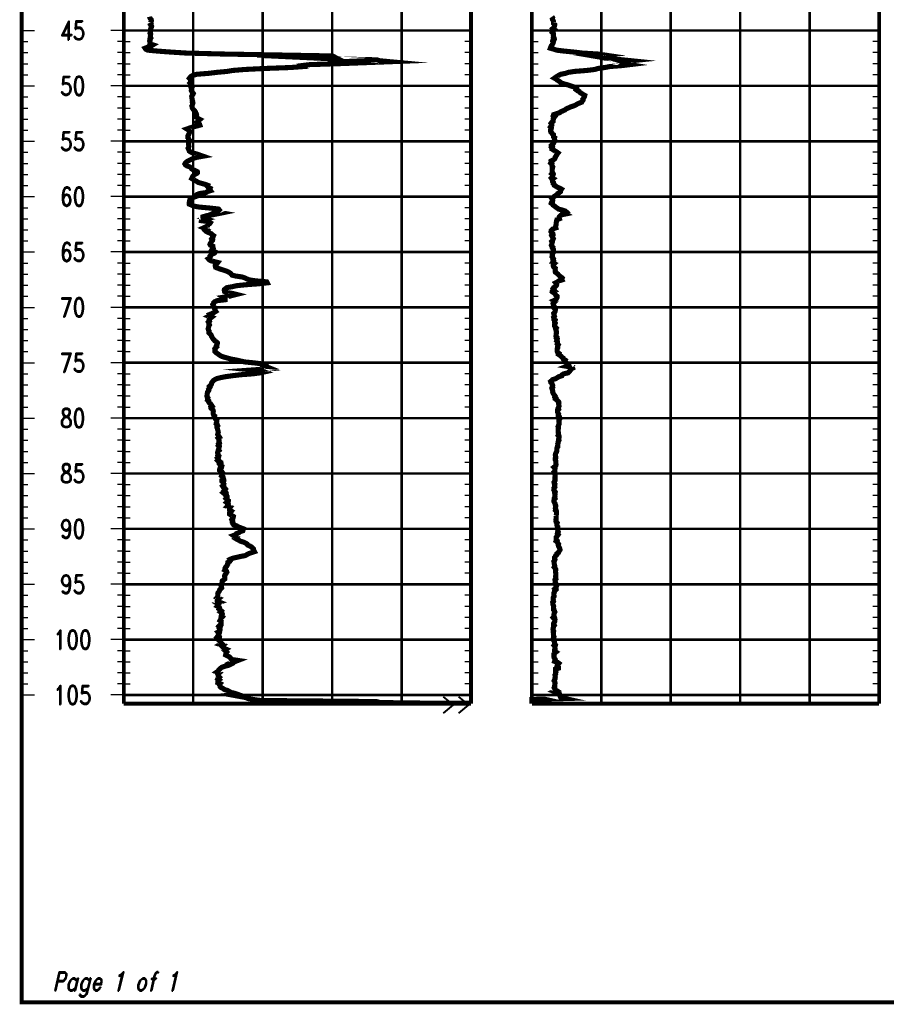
# Model space of a CAD drawing. Extents: x 83 to 619, y 53 to 229.
# Tile 8 of 14: x 384 to 463, y 53 to 142. Entities that reach past the tile are written whole.
import ezdxf
from ezdxf.enums import TextEntityAlignment as Align

# ---------------------------------------------------------------- set-up
doc = ezdxf.new("R2010")
doc.units = 0
doc.header["$MEASUREMENT"] = 0
doc.linetypes.add('DOT', pattern=[0.04, 0, -0.04])
doc.linetypes.add('SOLID', pattern=[0])
doc.layers.add('1', color=7, linetype='SOLID')
doc.styles.add('ROMAND', font='romand', dxfattribs={"height": 1})

msp = doc.modelspace()

# ---------------------------------------------------------------- linework, layer by layer
at = {"layer": '1', "color": 7, "linetype": 'SOLID', "const_width": 0.347}
for points in [[(384.478, 52.748), (618.959, 52.748), (618.959, 228.898), (384.478, 228.898), (384.478, 52.748)], [(384.478, 52.748), (618.959, 52.748), (618.959, 228.898), (384.478, 228.898), (384.478, 52.748)], [(384.478, 52.748), (618.959, 52.748), (618.959, 228.898), (384.478, 228.898), (384.478, 52.748)], [(384.478, 52.748), (618.959, 52.748), (618.959, 228.898), (384.478, 228.898), (384.478, 52.748)], [(384.478, 52.748), (618.959, 52.748), (618.959, 228.898), (384.478, 228.898), (384.478, 52.748)], [(384.478, 52.748), (618.959, 52.748), (618.959, 228.898), (384.478, 228.898), (384.478, 52.748)], [(384.478, 52.748), (618.959, 52.748), (618.959, 228.898), (384.478, 228.898), (384.478, 52.748)], [(384.478, 52.748), (618.959, 52.748), (618.959, 228.898), (384.478, 228.898), (384.478, 52.748)], [(384.478, 52.748), (618.959, 52.748), (618.959, 228.898), (384.478, 228.898), (384.478, 52.748)], [(384.478, 52.748), (618.959, 52.748), (618.959, 228.898), (384.478, 228.898), (384.478, 52.748)], [(384.478, 52.748), (618.959, 52.748), (618.959, 228.898), (384.478, 228.898), (384.478, 52.748)], [(384.478, 52.748), (618.959, 52.748), (618.959, 228.898), (384.478, 228.898), (384.478, 52.748)], [(384.478, 52.748), (618.959, 52.748), (618.959, 228.898), (384.478, 228.898), (384.478, 52.748)], [(384.478, 52.748), (618.959, 52.748), (618.959, 228.898), (384.478, 228.898), (384.478, 52.748)], [(384.478, 52.748), (618.959, 52.748), (618.959, 228.898), (384.478, 228.898), (384.478, 52.748)], [(384.478, 52.748), (618.959, 52.748), (618.959, 228.898), (384.478, 228.898), (384.478, 52.748)], [(384.478, 52.748), (618.959, 52.748), (618.959, 228.898), (384.478, 228.898), (384.478, 52.748)], [(384.478, 52.748), (618.959, 52.748), (618.959, 228.898), (384.478, 228.898), (384.478, 52.748)], [(384.478, 52.748), (618.959, 52.748), (618.959, 228.898), (384.478, 228.898), (384.478, 52.748)], [(384.478, 52.748), (618.959, 52.748), (618.959, 228.898), (384.478, 228.898), (384.478, 52.748)], [(384.478, 52.748), (618.959, 52.748), (618.959, 228.898), (384.478, 228.898), (384.478, 52.748)], [(384.478, 52.748), (618.959, 52.748), (618.959, 228.898), (384.478, 228.898), (384.478, 52.748)], [(384.478, 52.748), (618.959, 52.748), (618.959, 228.898), (384.478, 228.898), (384.478, 52.748)], [(384.478, 52.748), (618.959, 52.748), (618.959, 228.898), (384.478, 228.898), (384.478, 52.748)], [(384.478, 52.748), (618.959, 52.748), (618.959, 228.898), (384.478, 228.898), (384.478, 52.748)], [(384.478, 52.748), (618.959, 52.748), (618.959, 228.898), (384.478, 228.898), (384.478, 52.748)], [(384.478, 185.582), (384.478, 79.789)], [(393.718, 185.582), (393.718, 79.789)], [(393.718, 185.582), (393.718, 79.789)], [(425.136, 185.582), (425.136, 79.789)], [(430.635, 185.582), (430.635, 79.789)], [(462.053, 185.582), (462.053, 79.789)], [(393.718, 79.789), (425.136, 79.789)], [(430.635, 79.789), (462.053, 79.789)]]:
    msp.add_lwpolyline(points, dxfattribs=at)
at = {"layer": '1', "color": 8, "linetype": 'DOT', "const_width": 0.231}
for points in [[(400.002, 185.582), (400.002, 79.789)], [(406.286, 185.582), (406.286, 79.789)], [(412.569, 185.582), (412.569, 79.789)], [(418.853, 185.582), (418.853, 79.789)], [(436.918, 185.582), (436.918, 79.789)], [(443.202, 185.582), (443.202, 79.789)], [(449.486, 185.582), (449.486, 79.789)], [(455.769, 185.582), (455.769, 79.789)], [(393.718, 140.711), (425.136, 140.711)], [(425.136, 140.711), (393.718, 140.711)], [(430.635, 140.711), (462.053, 140.711)], [(462.053, 140.711), (430.635, 140.711)], [(393.718, 135.7), (425.136, 135.7)], [(425.136, 135.7), (393.718, 135.7)], [(430.635, 135.7), (462.053, 135.7)], [(462.053, 135.7), (430.635, 135.7)], [(393.718, 130.688), (425.136, 130.688)], [(425.136, 130.688), (393.718, 130.688)], [(430.635, 130.688), (462.053, 130.688)], [(462.053, 130.688), (430.635, 130.688)], [(393.718, 125.676), (425.136, 125.676)], [(425.136, 125.676), (393.718, 125.676)], [(430.635, 125.676), (462.053, 125.676)], [(462.053, 125.676), (430.635, 125.676)], [(393.718, 120.664), (425.136, 120.664)], [(425.136, 120.664), (393.718, 120.664)], [(430.635, 120.664), (462.053, 120.664)], [(462.053, 120.664), (430.635, 120.664)], [(393.718, 115.653), (425.136, 115.653)], [(425.136, 115.653), (393.718, 115.653)], [(430.635, 115.653), (462.053, 115.653)], [(462.053, 115.653), (430.635, 115.653)], [(393.718, 110.641), (425.136, 110.641)], [(425.136, 110.641), (393.718, 110.641)], [(430.635, 110.641), (462.053, 110.641)], [(462.053, 110.641), (430.635, 110.641)], [(393.718, 105.629), (425.136, 105.629)], [(425.136, 105.629), (393.718, 105.629)], [(430.635, 105.629), (462.053, 105.629)], [(462.053, 105.629), (430.635, 105.629)], [(393.718, 100.618), (425.136, 100.618)], [(425.136, 100.618), (393.718, 100.618)], [(430.635, 100.618), (462.053, 100.618)], [(462.053, 100.618), (430.635, 100.618)], [(393.718, 95.606), (425.136, 95.606)], [(425.136, 95.606), (393.718, 95.606)], [(430.635, 95.606), (462.053, 95.606)], [(462.053, 95.606), (430.635, 95.606)], [(393.718, 90.594), (425.136, 90.594)], [(425.136, 90.594), (393.718, 90.594)], [(430.635, 90.594), (462.053, 90.594)], [(462.053, 90.594), (430.635, 90.594)], [(393.718, 85.582), (425.136, 85.582)], [(425.136, 85.582), (393.718, 85.582)], [(430.635, 85.582), (462.053, 85.582)], [(462.053, 85.582), (430.635, 85.582)], [(393.718, 80.571), (425.136, 80.571)], [(425.136, 80.571), (393.718, 80.571)], [(430.635, 80.571), (462.053, 80.571)], [(462.053, 80.571), (430.635, 80.571)]]:
    msp.add_lwpolyline(points, dxfattribs=at)
at = {"layer": '1', "color": 36, "linetype": 'SOLID', "const_width": 0.462}
for points in [[(396.054, 141.961), (396.073, 141.873), (396.122, 141.785), (396.203, 141.696), (396.224, 141.608), (396.179, 141.52), (396.154, 141.432)], [(396.154, 141.432), (396.185, 141.344), (396.128, 141.257), (396.191, 141.17), (396.239, 141.082), (396.216, 140.994), (396.166, 140.907), (396.138, 140.819), (396.156, 140.731), (396.135, 140.642), (396.132, 140.555), (396.099, 140.468), (396.151, 140.381), (396.126, 140.293), (396.138, 140.204), (396.117, 140.118), (396.164, 140.03), (396.092, 139.941), (396.109, 139.853), (396.061, 139.765), (396.083, 139.679), (396.122, 139.592), (396.095, 139.503), (396.36, 139.414), (396.214, 139.327), (395.647, 139.109), (395.703, 139.021), (395.873, 138.932), (396.789, 138.845), (397.966, 138.758), (399.35, 138.67), (402.697, 138.581), (407.807, 138.493), (412.599, 138.406), (412.769, 138.318), (410.797, 138.231), (412.681, 138.142), (416.632, 138.056), (416.883, 137.971), (417.803, 137.885), (415.543, 137.798), (413.211, 137.709), (410.545, 137.622), (409.841, 137.534), (409.934, 137.445), (408.807, 137.36), (406.464, 137.273), (404.689, 137.185), (403.585, 137.095), (403.076, 137.009), (402.137, 136.922), (401.414, 136.834), (400.3, 136.746), (400.009, 136.658), (399.817, 136.571), (399.728, 136.485), (399.663, 136.397), (399.777, 136.309), (399.745, 136.221), (399.782, 136.05), (399.711, 135.963), (399.801, 135.875), (399.869, 135.788), (399.88, 135.699), (399.901, 135.611), (399.809, 135.527), (399.834, 135.447), (399.843, 135.359), (399.825, 135.27), (399.87, 135.184), (399.947, 135.096), (400.011, 135.009), (399.974, 134.923), (399.907, 134.836), (399.865, 134.749), (399.869, 134.663), (399.887, 134.576), (399.914, 134.489), (399.909, 134.401), (399.95, 134.315), (399.923, 134.228), (399.972, 134.141), (399.941, 134.054), (399.919, 133.968), (399.877, 133.881), (399.91, 133.793), (399.916, 133.706), (399.97, 133.62), (400.028, 133.534), (400.134, 133.446), (400.188, 133.359), (400.168, 133.272), (400.275, 133.186), (400.297, 133.099), (400.223, 133.011), (400.23, 132.923), (400.439, 132.745), (400.61, 132.66), (400.513, 132.576), (400.422, 132.49), (400.32, 132.402), (400.443, 132.313), (400.578, 132.229), (400.605, 132.144), (400.291, 132.058), (399.953, 131.97), (399.672, 131.882), (399.427, 131.796), (399.565, 131.708), (399.671, 131.621), (399.698, 131.535), (399.656, 131.448), (399.62, 131.362), (399.577, 131.275), (399.526, 131.188), (399.536, 131.102), (399.518, 131.015), (399.579, 130.929), (399.588, 130.841), (399.679, 130.755), (399.656, 130.669), (399.57, 130.583), (399.6, 130.495), (399.579, 130.407), (399.592, 130.322), (399.616, 130.236), (399.578, 130.149), (399.539, 130.061), (399.576, 129.975), (399.61, 129.889), (399.645, 129.804), (399.754, 129.718), (399.949, 129.629), (400.291, 129.543), (400.889, 129.334), (400.392, 129.245), (400.066, 129.157), (399.88, 129.07), (399.698, 128.983), (399.523, 128.896), (399.375, 128.808), (399.289, 128.718), (399.248, 128.632), (399.3, 128.545), (399.431, 128.457), (399.687, 128.369), (399.795, 128.282), (399.85, 128.194), (400.006, 128.106), (400.215, 128.019), (400.373, 127.931), (400.383, 127.843), (400.294, 127.754), (400.106, 127.666), (400.024, 127.579), (399.947, 127.491), (399.921, 127.404), (399.871, 127.315), (400.007, 127.226), (400.162, 127.139), (400.319, 127.052), (400.447, 126.964), (400.75, 126.875), (401.094, 126.787), (401.31, 126.701), (401.275, 126.613), (401.348, 126.525), (401.519, 126.436), (401.473, 126.348), (401.568, 126.216), (401.276, 126.129), (401.165, 126.042), (400.57, 125.953), (400.353, 125.868), (400.225, 125.781), (400.255, 125.693), (400.012, 125.606), (399.808, 125.518), (399.707, 125.429), (399.686, 125.342), (399.667, 125.253), (399.757, 125.167), (399.637, 125.078), (399.646, 124.99), (399.874, 124.903), (400.058, 124.815), (400.563, 124.727), (401.523, 124.64), (402.293, 124.551), (402.363, 124.463), (402.273, 124.374), (402.082, 124.288), (402.587, 124.2), (402.163, 124.113), (401.695, 124.024), (401.153, 123.936), (400.88, 123.848), (400.888, 123.761), (401.156, 123.673), (400.748, 123.584), (400.741, 123.496), (401.436, 123.41), (401.559, 123.323), (401.499, 123.235), (401.359, 123.146), (401.308, 123.059), (401.134, 122.931), (400.936, 122.843), (401.124, 122.756), (401.244, 122.669), (401.123, 122.581), (401.224, 122.494), (401.431, 122.407), (401.631, 122.318), (401.719, 122.231), (401.841, 122.143), (401.801, 122.055), (401.739, 121.968), (401.68, 121.881), (401.764, 121.794), (401.751, 121.707), (401.662, 121.619), (401.609, 121.533), (401.552, 121.445), (401.514, 121.358), (401.568, 121.271), (401.781, 121.183), (401.792, 121.097), (401.812, 121.01), (401.728, 120.922), (401.673, 120.835), (401.82, 120.747), (401.999, 120.661), (401.932, 120.574), (401.749, 120.486), (401.607, 120.398), (401.527, 120.31), (401.552, 120.225), (401.522, 120.138), (401.372, 120.051), (401.45, 119.962), (401.577, 119.876), (402.223, 119.712), (402.156, 119.624), (402.007, 119.537), (401.989, 119.45), (402.004, 119.362), (402.027, 119.277), (402.238, 119.19), (402.487, 119.103), (402.777, 119.014), (403.025, 118.927), (403.22, 118.839), (403.354, 118.751), (403.434, 118.664), (403.507, 118.575), (403.846, 118.488), (404.428, 118.402), (404.691, 118.313), (404.854, 118.226), (405.078, 118.138), (405.674, 118.05), (406.647, 117.961), (406.693, 117.873), (405.922, 117.786), (404.753, 117.699), (403.912, 117.612), (403.533, 117.523), (403.032, 117.435), (402.929, 117.348), (402.82, 117.261), (402.815, 117.173), (402.834, 117.085), (403.003, 116.998), (403.565, 116.912), (403.914, 116.825), (403.554, 116.736), (403.256, 116.648), (402.694, 116.561), (402.884, 116.429), (402.882, 116.342), (402.168, 116.256), (401.955, 116.167), (401.853, 116.079), (401.841, 115.992), (401.772, 115.903), (401.808, 115.818), (401.816, 115.728), (401.931, 115.639), (401.981, 115.552), (401.95, 115.463), (401.982, 115.375), (402.042, 115.288), (401.901, 115.2), (401.75, 115.112), (401.535, 115.026), (401.615, 114.937), (401.429, 114.848), (401.666, 114.76), (401.551, 114.672), (401.445, 114.584), (401.429, 114.497), (401.467, 114.409), (401.381, 114.321), (401.438, 114.232), (401.42, 114.146), (401.465, 114.057), (401.419, 113.97), (401.398, 113.881), (401.376, 113.793), (401.348, 113.707), (401.377, 113.62), (401.426, 113.532), (401.427, 113.444), (401.424, 113.357), (401.637, 113.131), (401.648, 113.044), (401.704, 112.957), (401.755, 112.869), (401.815, 112.783), (401.913, 112.697), (401.96, 112.612), (402.1, 112.525), (402.187, 112.436), (402.178, 112.35), (402.154, 112.263), (402.096, 112.177), (402.126, 112.09), (402.024, 112.002), (401.962, 111.915), (401.99, 111.828), (401.963, 111.74), (401.966, 111.654), (402.057, 111.566), (402.176, 111.48), (402.304, 111.392), (402.423, 111.305), (402.566, 111.22), (402.828, 111.138), (403.146, 111.053), (403.448, 110.968), (403.918, 110.884), (404.28, 110.799), (404.637, 110.716), (405.48, 110.632), (406.18, 110.546), (406.464, 110.463), (406.394, 110.4), (406.578, 110.317), (406.745, 110.232), (406.957, 110.147), (406.394, 110.063), (405.329, 109.986), (406.204, 109.896), (406.437, 109.811), (406.037, 109.724), (405.413, 109.638), (404.26, 109.552), (403.538, 109.464), (402.911, 109.377), (402.46, 109.289), (402.118, 109.201), (401.958, 109.114), (401.826, 109.026), (401.762, 108.938), (401.68, 108.85), (401.652, 108.762), (401.641, 108.675), (401.569, 108.587), (401.468, 108.5), (401.516, 108.412), (401.458, 108.324), (401.388, 108.236), (401.412, 108.149), (401.358, 108.063), (401.293, 107.976), (401.279, 107.889), (401.255, 107.799), (401.253, 107.711), (401.247, 107.624), (401.255, 107.536), (401.331, 107.448), (401.315, 107.359), (401.29, 107.272), (401.405, 107.185), (401.402, 107.097), (401.449, 107.009), (401.574, 106.921), (401.719, 106.704), (401.592, 106.616), (401.607, 106.53), (401.713, 106.44), (401.795, 106.351), (401.82, 106.264), (401.807, 106.176), (401.814, 106.088), (401.815, 105.999), (401.844, 105.912), (401.942, 105.823), (401.925, 105.735), (401.973, 105.647), (402.016, 105.559), (402.147, 105.472), (402.137, 105.384), (402.13, 105.296), (402.097, 105.208), (402.078, 105.12), (402.179, 105.031), (402.215, 104.943), (402.144, 104.855), (402.147, 104.769), (402.196, 104.68), (402.21, 104.592), (402.233, 104.503), (402.259, 104.416), (402.268, 104.328), (402.233, 104.24), (402.212, 104.151), (402.268, 104.063), (402.333, 103.977), (402.386, 103.889), (402.264, 103.801), (402.328, 103.713), (402.338, 103.626), (402.337, 103.469), (402.372, 103.385), (402.296, 103.302), (402.34, 103.218), (402.274, 103.133), (402.36, 103.048), (402.341, 102.966), (402.311, 102.881), (402.288, 102.797), (402.336, 102.712), (402.239, 102.626), (402.215, 102.543), (402.214, 102.458), (402.249, 102.374), (402.228, 102.29), (402.321, 102.206), (402.292, 102.122), (402.208, 102.039), (402.289, 101.954), (402.309, 101.867), (402.21, 101.781), (402.289, 101.696), (402.511, 101.61), (402.518, 101.526), (402.402, 101.441), (402.463, 101.356), (402.587, 101.271), (402.563, 101.183), (402.423, 101.095), (402.397, 101.009), (402.39, 100.924), (402.553, 100.836), (402.613, 100.748), (402.548, 100.663), (402.625, 100.577), (402.613, 100.491), (402.568, 100.404), (402.695, 100.316), (402.755, 100.09), (402.602, 100.003), (402.606, 99.916), (402.738, 99.827), (402.716, 99.738), (402.777, 99.651), (402.76, 99.564), (402.659, 99.477), (402.717, 99.387), (402.848, 99.298), (402.919, 99.211), (402.844, 99.123), (402.778, 99.035), (402.875, 98.947), (402.733, 98.859), (402.836, 98.772), (402.989, 98.683), (402.978, 98.595), (403.077, 98.508), (403.08, 98.42), (402.984, 98.332), (403.08, 98.243), (403.18, 98.156), (403.172, 98.068), (403.045, 97.981), (403.162, 97.893), (403.136, 97.806), (403.189, 97.72), (403.101, 97.634), (403.351, 97.548), (403.291, 97.46), (403.282, 97.375), (403.293, 97.291), (403.446, 97.206), (403.367, 97.119), (403.286, 97.03), (403.289, 96.945), (403.492, 96.813)], [(403.492, 96.813), (403.637, 96.726), (403.623, 96.64), (403.531, 96.552), (403.489, 96.465), (403.562, 96.38), (403.534, 96.293), (403.526, 96.216), (403.611, 96.133), (403.599, 96.045), (403.669, 95.957), (403.956, 95.868), (404.063, 95.781), (404.325, 95.694), (404.541, 95.612), (404.518, 95.525), (404.494, 95.437), (404.243, 95.349), (404.13, 95.262), (403.912, 95.175), (403.869, 95.087), (403.638, 95.001), (403.756, 94.917), (403.909, 94.831), (403.817, 94.745), (403.958, 94.658), (404.134, 94.57), (404.287, 94.484), (404.578, 94.398), (404.745, 94.312), (404.891, 94.224), (404.932, 94.137), (405.126, 94.052), (405.27, 93.967), (405.364, 93.88), (405.452, 93.792), (405.451, 93.705), (405.544, 93.54), (405.283, 93.452), (405.021, 93.365), (404.866, 93.278), (404.701, 93.188), (404.252, 93.1), (403.868, 93.014), (403.505, 92.925), (403.321, 92.836), (403.372, 92.747), (403.306, 92.66), (403.127, 92.571), (403.12, 92.483), (403.118, 92.395), (403.06, 92.308), (403.029, 92.221), (402.925, 92.132), (402.883, 92.044), (402.912, 91.956), (402.86, 91.868), (403.017, 91.78), (403.044, 91.691), (402.992, 91.604), (402.939, 91.517), (402.868, 91.43), (402.834, 91.34), (402.869, 91.252), (402.87, 91.165), (402.865, 91.077), (402.753, 90.99), (402.638, 90.901), (402.635, 90.813), (402.627, 90.726), (402.574, 90.639), (402.538, 90.552), (402.524, 90.462), (402.563, 90.375), (402.574, 90.261), (402.485, 90.175), (402.398, 90.088), (402.369, 90.001), (402.329, 89.914), (402.252, 89.828), (402.22, 89.742), (402.228, 89.656), (402.229, 89.568), (402.227, 89.481), (402.157, 89.394), (402.347, 89.307), (402.254, 89.221), (402.186, 89.134), (402.187, 89.048), (402.408, 88.961), (402.167, 88.872), (402.305, 88.786), (402.26, 88.698), (402.184, 88.61), (402.361, 88.522), (402.388, 88.435), (402.341, 88.349), (402.443, 88.262), (402.547, 88.174), (402.46, 88.086), (402.58, 88), (402.624, 87.914), (402.561, 87.827), (402.54, 87.738), (402.643, 87.65), (402.567, 87.564), (402.492, 87.48), (402.478, 87.394), (402.424, 87.306), (402.539, 87.218), (402.535, 87.048), (402.529, 86.963), (402.392, 86.875), (402.318, 86.788), (402.416, 86.701), (402.361, 86.615), (402.422, 86.529), (402.421, 86.443), (402.397, 86.356), (402.253, 86.269), (402.347, 86.182), (402.284, 86.094), (402.321, 86.01), (402.251, 85.923), (402.184, 85.837), (402.388, 85.752), (402.387, 85.665), (402.37, 85.579), (402.354, 85.492), (402.462, 85.405), (402.487, 85.32), (402.58, 85.232), (402.436, 85.147), (402.713, 85.061), (402.622, 84.975), (402.705, 84.888), (402.78, 84.801), (402.978, 84.715), (402.853, 84.63), (402.946, 84.542), (403.028, 84.454), (402.959, 84.366), (402.952, 84.28), (402.933, 84.194), (403.1, 84.106), (403.279, 84.018), (403.357, 83.933), (403.477, 83.785), (404.055, 83.698), (403.827, 83.61), (403.434, 83.521), (403.257, 83.433), (403.382, 83.345), (403.203, 83.257), (402.87, 83.171), (402.604, 83.082), (402.482, 82.993), (402.403, 82.906), (402.297, 82.817), (402.269, 82.73), (402.134, 82.641), (402.324, 82.555), (402.21, 82.466), (402.253, 82.379), (402.285, 82.29), (402.364, 82.203), (402.26, 82.115), (402.22, 82.027), (402.339, 81.939), (402.24, 81.852), (402.233, 81.764), (402.225, 81.677), (402.439, 81.588), (402.374, 81.499), (402.427, 81.413), (402.443, 81.326), (402.529, 81.237), (402.713, 81.148), (402.828, 81.06), (403.115, 80.974), (403.251, 80.888), (403.424, 80.8), (403.8, 80.711), (404.042, 80.624), (403.491, 80.571), (404.763, 80.335), (404.96, 80.247), (405.453, 80.16), (406.069, 80.074), (415.318, 79.988), (415.041, 79.909), (420.941, 79.835), (425.136, 79.83)]]:
    msp.add_lwpolyline(points, dxfattribs=at)
at = {"layer": '1', "color": 96, "linetype": 'SOLID', "const_width": 0.462}
for points in [[(432.451, 141.961), (432.513, 141.873), (432.488, 141.785), (432.507, 141.696), (432.564, 141.608), (432.595, 141.52), (432.608, 141.432)], [(432.608, 141.432), (432.608, 141.344), (432.696, 141.257), (432.696, 141.17), (432.671, 141.082), (432.652, 140.994), (432.551, 140.907), (432.664, 140.819), (432.583, 140.731), (432.52, 140.642), (432.476, 140.555), (432.576, 140.468), (432.595, 140.381), (432.576, 140.293), (432.595, 140.204), (432.583, 140.118), (432.652, 140.03), (432.671, 139.941), (432.551, 139.853), (432.52, 139.765), (432.589, 139.679), (432.564, 139.592), (432.532, 139.503), (432.463, 139.414), (432.394, 139.327), (432.312, 139.109), (432.62, 139.021), (432.872, 138.932), (433.569, 138.845), (434.461, 138.758), (435.19, 138.67), (436.61, 138.581), (437.201, 138.493), (436.202, 138.406), (436.717, 138.318), (437.138, 138.231), (437.899, 138.142), (438.835, 138.056), (439.658, 137.971), (438.841, 137.885), (439.111, 137.798), (438.979, 137.709), (439.507, 137.622), (438.785, 137.534), (437.666, 137.445), (437.232, 137.36), (436.617, 137.273), (436.334, 137.185), (435.611, 137.095), (434.518, 137.009), (433.94, 136.922), (433.688, 136.834), (433.249, 136.746), (433.085, 136.658), (432.934, 136.571), (432.809, 136.485), (432.683, 136.397), (432.846, 136.309), (432.941, 136.221), (433.211, 136.05), (433.286, 135.963), (433.563, 135.875), (433.89, 135.788), (434.135, 135.699), (434.417, 135.611), (434.568, 135.527), (434.681, 135.447), (434.637, 135.359), (434.757, 135.27), (434.933, 135.184), (434.995, 135.096), (435.146, 135.009), (435.266, 134.923), (435.423, 134.836), (435.404, 134.749), (435.36, 134.663), (435.316, 134.576), (435.247, 134.489), (435.259, 134.401), (435.197, 134.315), (435.153, 134.228), (434.933, 134.141), (434.738, 134.054), (434.606, 133.968), (434.411, 133.881), (434.128, 133.793), (433.952, 133.706), (433.745, 133.62), (433.657, 133.534), (433.462, 133.446), (433.261, 133.359), (433.154, 133.272), (432.884, 133.186), (432.608, 133.099), (432.576, 133.011), (432.715, 132.923), (432.576, 132.745), (432.576, 132.66), (432.551, 132.576), (432.557, 132.49), (432.438, 132.402), (432.375, 132.313), (432.432, 132.229), (432.444, 132.144), (432.375, 132.058), (432.312, 131.97), (432.4, 131.882), (432.388, 131.796), (432.325, 131.708), (432.325, 131.621), (432.344, 131.535), (432.444, 131.448), (432.476, 131.362), (432.595, 131.275), (432.595, 131.188), (432.595, 131.102), (432.696, 131.015), (432.671, 130.929), (432.696, 130.841), (432.664, 130.755), (432.627, 130.669), (432.639, 130.583), (432.589, 130.495), (432.501, 130.407), (432.419, 130.322), (432.476, 130.236), (432.407, 130.149), (432.488, 130.061), (432.463, 129.975), (432.595, 129.889), (432.74, 129.804), (432.878, 129.718), (433.004, 129.629), (432.934, 129.543), (432.815, 129.334), (432.74, 129.245), (432.74, 129.157), (432.683, 129.07), (432.539, 128.983), (432.375, 128.896), (432.388, 128.808), (432.344, 128.718), (432.457, 128.632), (432.444, 128.545), (432.463, 128.457), (432.52, 128.369), (432.476, 128.282), (432.488, 128.194), (432.476, 128.106), (432.476, 128.019), (432.476, 127.931), (432.52, 127.843), (432.444, 127.754), (432.564, 127.666), (432.539, 127.579), (432.507, 127.491), (432.432, 127.404), (432.576, 127.315), (432.463, 127.226), (432.501, 127.139), (432.507, 127.052), (432.576, 126.964), (432.564, 126.875), (432.652, 126.787), (432.664, 126.701), (432.809, 126.613), (432.96, 126.525), (433.154, 126.436), (433.318, 126.348), (433.23, 126.216), (433.23, 126.129), (433.123, 126.042), (432.978, 125.953), (432.966, 125.868), (432.796, 125.781), (432.658, 125.693), (432.595, 125.606), (432.438, 125.518), (432.501, 125.429), (432.532, 125.342), (432.507, 125.253), (432.419, 125.167), (432.388, 125.078), (432.52, 124.99), (432.564, 124.903), (432.696, 124.815), (432.796, 124.727), (432.928, 124.64), (433.048, 124.551), (433.374, 124.463), (433.657, 124.374), (433.758, 124.288), (433.594, 124.2), (433.732, 124.113), (433.311, 124.024), (433.192, 123.936), (433.117, 123.848), (433.098, 123.761), (433.129, 123.673), (432.903, 123.584), (432.878, 123.496), (432.859, 123.41), (432.84, 123.323), (432.84, 123.235), (432.84, 123.146), (432.802, 123.059), (432.771, 122.931), (432.802, 122.843), (432.532, 122.756), (432.463, 122.669), (432.375, 122.581), (432.369, 122.494), (432.444, 122.407), (432.545, 122.318), (432.551, 122.231), (432.432, 122.143), (432.476, 122.055), (432.52, 121.968), (432.576, 121.881), (432.532, 121.794), (432.52, 121.707), (432.432, 121.619), (432.476, 121.533), (432.444, 121.445), (432.444, 121.358), (432.4, 121.271), (432.444, 121.183), (432.532, 121.097), (432.507, 121.01), (432.576, 120.922), (432.576, 120.835), (432.576, 120.747), (432.532, 120.661), (432.551, 120.574), (432.488, 120.486), (432.488, 120.398), (432.488, 120.31), (432.463, 120.225), (432.532, 120.138), (432.589, 120.051), (432.545, 119.962), (432.601, 119.876), (432.507, 119.712), (432.664, 119.624), (432.564, 119.537), (432.576, 119.45), (432.583, 119.362), (432.639, 119.277), (432.752, 119.19), (432.74, 119.103), (432.758, 119.014), (432.74, 118.927), (432.758, 118.839), (432.878, 118.751), (432.991, 118.664), (433.066, 118.575), (433.154, 118.488), (433.274, 118.402), (433.374, 118.313), (433.324, 118.226), (433.362, 118.138), (433.085, 118.05), (432.953, 117.961), (432.79, 117.873), (432.859, 117.786), (432.878, 117.699), (432.846, 117.612), (432.746, 117.523), (432.608, 117.435), (432.551, 117.348), (432.62, 117.261), (432.551, 117.173), (432.696, 117.085), (432.583, 116.998), (432.708, 116.912), (432.758, 116.825), (432.809, 116.736), (432.928, 116.648), (432.928, 116.561), (432.859, 116.429), (432.79, 116.342), (432.601, 116.256), (432.715, 116.167), (432.627, 116.079), (432.551, 115.992), (432.576, 115.903), (432.608, 115.818), (432.664, 115.728), (432.608, 115.639), (432.708, 115.552), (432.758, 115.463), (432.758, 115.375), (432.74, 115.288), (432.702, 115.2), (432.614, 115.112), (432.639, 115.026), (432.652, 114.937), (432.683, 114.848), (432.608, 114.76), (432.639, 114.672), (432.627, 114.584), (432.74, 114.497), (432.702, 114.409), (432.696, 114.321), (432.752, 114.232), (432.702, 114.146), (432.696, 114.057), (432.696, 113.97), (432.758, 113.881), (432.846, 113.793), (432.784, 113.707), (432.815, 113.62), (432.846, 113.532), (432.853, 113.444), (432.859, 113.357), (432.828, 113.131), (432.821, 113.044), (432.89, 112.957), (432.853, 112.869), (432.934, 112.783), (432.916, 112.697), (432.878, 112.612), (432.966, 112.525), (432.966, 112.436), (432.934, 112.35), (433.022, 112.263), (432.978, 112.177), (432.966, 112.09), (432.978, 112.002), (432.934, 111.915), (432.934, 111.828), (432.934, 111.74), (432.934, 111.654), (432.972, 111.566), (433.092, 111.48), (433.054, 111.392), (433.186, 111.305), (433.286, 111.22), (433.355, 111.138), (433.481, 111.053), (433.494, 110.968), (433.638, 110.884), (433.588, 110.799), (433.626, 110.716), (433.764, 110.632), (433.846, 110.546), (433.978, 110.463), (433.996, 110.4), (433.783, 110.317), (434.279, 110.232), (434.317, 110.147), (434.16, 110.063), (434.147, 109.986), (434.072, 109.896), (433.996, 109.811), (433.902, 109.724), (433.525, 109.638), (433.381, 109.552), (433.349, 109.464), (433.073, 109.377), (432.941, 109.289), (432.802, 109.201), (432.513, 109.114), (432.444, 109.026), (432.331, 108.938), (432.356, 108.85), (432.457, 108.762), (432.476, 108.675), (432.52, 108.587), (432.488, 108.5), (432.52, 108.412), (432.444, 108.324), (432.476, 108.236), (432.507, 108.149), (432.532, 108.063), (432.52, 107.976), (432.551, 107.889), (432.62, 107.799), (432.664, 107.711), (432.74, 107.624), (432.715, 107.536), (432.802, 107.448), (432.771, 107.359), (432.884, 107.272), (432.978, 107.185), (433.066, 107.097), (433.085, 107.009), (433.054, 106.921), (433.098, 106.704), (433.054, 106.616), (433.01, 106.53), (433.054, 106.44), (432.966, 106.351), (432.966, 106.264), (432.966, 106.176), (433.004, 106.088), (433.054, 105.999), (433.022, 105.912), (433.022, 105.823), (433.136, 105.735), (433.142, 105.647), (433.154, 105.559), (433.085, 105.472), (433.098, 105.384), (433.085, 105.296), (433.11, 105.208), (433.11, 105.12), (433.066, 105.031), (433.054, 104.943), (433.01, 104.855), (433.035, 104.769), (433.035, 104.68), (433.022, 104.592), (433.01, 104.503), (433.01, 104.416), (433.035, 104.328), (433.035, 104.24), (433.054, 104.151), (433.01, 104.063), (433.092, 103.977), (433.098, 103.889), (433.085, 103.801), (433.054, 103.713), (433.092, 103.626), (433.01, 103.469), (433.016, 103.385), (432.978, 103.302), (432.991, 103.218), (432.966, 103.133), (432.985, 103.048), (432.916, 102.966), (432.903, 102.881), (432.903, 102.797), (432.903, 102.712), (432.884, 102.626), (432.853, 102.543), (432.796, 102.458), (432.784, 102.374), (432.758, 102.29), (432.777, 102.206), (432.802, 102.122), (432.809, 102.039), (432.74, 101.954), (432.746, 101.867), (432.79, 101.781), (432.802, 101.696), (432.802, 101.61), (432.802, 101.526), (432.828, 101.441), (432.815, 101.356), (432.752, 101.271), (432.639, 101.183), (432.727, 101.095), (432.727, 101.009), (432.715, 100.924), (432.721, 100.836), (432.639, 100.748), (432.683, 100.663), (432.708, 100.577), (432.74, 100.491), (432.746, 100.404), (432.733, 100.316), (432.727, 100.09), (432.74, 100.003), (432.702, 99.916), (432.639, 99.827), (432.652, 99.738), (432.721, 99.651), (432.696, 99.564), (432.696, 99.477), (432.715, 99.387), (432.639, 99.298), (432.652, 99.211), (432.627, 99.123), (432.664, 99.035), (432.74, 98.947), (432.696, 98.859), (432.727, 98.772), (432.727, 98.683), (432.715, 98.595), (432.727, 98.508), (432.683, 98.42), (432.727, 98.332), (432.652, 98.243), (432.627, 98.156), (432.639, 98.068), (432.683, 97.981), (432.74, 97.893), (432.746, 97.806), (432.79, 97.72), (432.796, 97.634), (432.771, 97.548), (432.758, 97.46), (432.802, 97.375), (432.771, 97.291), (432.853, 97.206), (432.865, 97.119), (432.859, 97.03), (432.865, 96.945), (432.815, 96.813)], [(432.815, 96.813), (432.828, 96.726), (432.828, 96.64), (432.828, 96.552), (432.821, 96.465), (432.828, 96.38), (432.815, 96.293), (432.834, 96.216), (432.928, 96.133), (432.903, 96.045), (432.903, 95.957), (432.922, 95.868), (432.991, 95.781), (432.997, 95.694), (433.01, 95.612), (432.991, 95.525), (432.978, 95.437), (433.022, 95.349), (432.96, 95.262), (432.941, 95.175), (433.016, 95.087), (432.947, 95.001), (432.903, 94.917), (432.828, 94.831), (432.828, 94.745), (432.834, 94.658), (432.903, 94.57), (432.846, 94.484), (432.953, 94.398), (432.985, 94.312), (433.054, 94.224), (433.022, 94.137), (433.041, 94.052), (433.092, 93.967), (433.142, 93.88), (433.173, 93.792), (433.186, 93.705), (433.073, 93.54), (433.041, 93.452), (432.909, 93.365), (432.903, 93.278), (432.79, 93.188), (432.758, 93.1), (432.689, 93.014), (432.696, 92.925), (432.727, 92.836), (432.696, 92.747), (432.627, 92.66), (432.652, 92.571), (432.652, 92.483), (432.671, 92.395), (432.696, 92.308), (432.715, 92.221), (432.658, 92.132), (432.74, 92.044), (432.796, 91.956), (432.802, 91.868), (432.771, 91.78), (432.771, 91.691), (432.802, 91.604), (432.815, 91.517), (432.815, 91.43), (432.784, 91.34), (432.802, 91.252), (432.79, 91.165), (432.815, 91.077), (432.727, 90.99), (432.74, 90.901), (432.758, 90.813), (432.74, 90.726), (432.821, 90.639), (432.853, 90.552), (432.872, 90.462), (432.809, 90.375), (432.828, 90.261), (432.715, 90.175), (432.784, 90.088), (432.696, 90.001), (432.683, 89.914), (432.639, 89.828), (432.639, 89.742), (432.627, 89.656), (432.639, 89.568), (432.639, 89.481), (432.576, 89.394), (432.564, 89.307), (432.576, 89.221), (432.564, 89.134), (432.595, 89.048), (432.52, 88.961), (432.532, 88.872), (432.532, 88.786), (432.576, 88.698), (432.608, 88.61), (432.595, 88.522), (432.595, 88.435), (432.62, 88.349), (432.608, 88.262), (432.683, 88.174), (432.715, 88.086), (432.671, 88), (432.652, 87.914), (432.62, 87.827), (432.627, 87.738), (432.664, 87.65), (432.57, 87.564), (432.645, 87.48), (432.727, 87.394), (432.715, 87.306), (432.708, 87.218), (432.608, 87.048), (432.608, 86.963), (432.664, 86.875), (432.595, 86.788), (432.595, 86.701), (432.564, 86.615), (432.551, 86.529), (432.564, 86.443), (432.608, 86.356), (432.564, 86.269), (432.583, 86.182), (432.595, 86.094), (432.583, 86.01), (432.595, 85.923), (432.639, 85.837), (432.608, 85.752), (432.564, 85.665), (432.595, 85.579), (432.614, 85.492), (432.683, 85.405), (432.696, 85.32), (432.683, 85.232), (432.74, 85.147), (432.658, 85.061), (432.74, 84.975), (432.715, 84.888), (432.727, 84.801), (432.727, 84.715), (432.683, 84.63), (432.683, 84.542), (432.815, 84.454), (432.708, 84.366), (432.639, 84.28), (432.639, 84.194), (432.639, 84.106), (432.633, 84.018), (432.652, 83.933), (432.752, 83.785), (432.727, 83.698), (432.696, 83.61), (432.96, 83.521), (433.079, 83.433), (433.01, 83.345), (432.934, 83.257), (432.909, 83.171), (433.035, 83.082), (433.035, 82.993), (432.777, 82.906), (432.771, 82.817), (432.771, 82.73), (432.815, 82.641), (432.771, 82.555), (432.784, 82.466), (432.727, 82.379), (432.74, 82.29), (432.758, 82.203), (432.727, 82.115), (432.74, 82.027), (432.696, 81.939), (432.652, 81.852), (432.708, 81.764), (432.727, 81.677), (432.727, 81.588), (432.715, 81.499), (432.696, 81.413), (432.696, 81.326), (432.652, 81.237), (432.715, 81.148), (432.727, 81.06), (432.859, 80.974), (432.652, 80.888), (432.884, 80.8), (433.117, 80.711), (433.148, 80.624), (433.148, 80.571), (433.249, 80.335), (433.644, 80.247), (430.635, 80.16), (430.635, 80.074), (430.635, 79.988), (430.635, 79.909), (430.635, 79.835), (430.635, 79.79)]]:
    msp.add_lwpolyline(points, dxfattribs=at)
at = {"layer": '1', "color": 7, "linetype": 'SOLID'}
for points in [[(384.478, 140.711), (385.633, 140.711)], [(384.478, 140.711), (385.055, 140.711)], [(393.718, 140.711), (392.563, 140.711)], [(393.718, 140.711), (393.141, 140.711)], [(393.718, 140.711), (394.296, 140.711)], [(425.136, 140.711), (424.559, 140.711)], [(430.635, 140.711), (431.212, 140.711)], [(462.053, 140.711), (461.475, 140.711)], [(384.478, 139.709), (385.055, 139.709)], [(393.718, 139.709), (393.141, 139.709)], [(393.718, 139.709), (394.296, 139.709)], [(425.136, 139.709), (424.559, 139.709)], [(430.635, 139.709), (431.212, 139.709)], [(462.053, 139.709), (461.475, 139.709)], [(384.478, 138.707), (385.055, 138.707)], [(393.718, 138.707), (393.141, 138.707)], [(393.718, 138.707), (394.296, 138.707)], [(425.136, 138.707), (424.559, 138.707)], [(430.635, 138.707), (431.212, 138.707)], [(462.053, 138.707), (461.475, 138.707)], [(384.478, 137.704), (385.055, 137.704)], [(393.718, 137.704), (393.141, 137.704)], [(393.718, 137.704), (394.296, 137.704)], [(425.136, 137.704), (424.559, 137.704)], [(430.635, 137.704), (431.212, 137.704)], [(462.053, 137.704), (461.475, 137.704)], [(384.478, 136.702), (385.055, 136.702)], [(393.718, 136.702), (393.141, 136.702)], [(393.718, 136.702), (394.296, 136.702)], [(425.136, 136.702), (424.559, 136.702)], [(430.635, 136.702), (431.212, 136.702)], [(462.053, 136.702), (461.475, 136.702)], [(384.478, 135.7), (385.633, 135.7)], [(384.478, 135.7), (385.055, 135.7)], [(393.718, 135.7), (392.563, 135.7)], [(393.718, 135.7), (393.141, 135.7)], [(393.718, 135.7), (394.296, 135.7)], [(425.136, 135.7), (424.559, 135.7)], [(430.635, 135.7), (431.212, 135.7)], [(462.053, 135.7), (461.475, 135.7)], [(384.478, 134.697), (385.055, 134.697)], [(393.718, 134.697), (393.141, 134.697)], [(393.718, 134.697), (394.296, 134.697)], [(425.136, 134.697), (424.559, 134.697)], [(430.635, 134.697), (431.212, 134.697)], [(462.053, 134.697), (461.475, 134.697)], [(384.478, 133.695), (385.055, 133.695)], [(393.718, 133.695), (393.141, 133.695)], [(393.718, 133.695), (394.296, 133.695)], [(425.136, 133.695), (424.559, 133.695)], [(430.635, 133.695), (431.212, 133.695)], [(462.053, 133.695), (461.475, 133.695)], [(384.478, 132.693), (385.055, 132.693)], [(393.718, 132.693), (393.141, 132.693)], [(393.718, 132.693), (394.296, 132.693)], [(425.136, 132.693), (424.559, 132.693)], [(430.635, 132.693), (431.212, 132.693)], [(462.053, 132.693), (461.475, 132.693)], [(384.478, 131.69), (385.055, 131.69)], [(393.718, 131.69), (393.141, 131.69)], [(393.718, 131.69), (394.296, 131.69)], [(425.136, 131.69), (424.559, 131.69)], [(430.635, 131.69), (431.212, 131.69)], [(462.053, 131.69), (461.475, 131.69)], [(384.478, 130.688), (385.633, 130.688)], [(384.478, 130.688), (385.055, 130.688)], [(393.718, 130.688), (392.563, 130.688)], [(393.718, 130.688), (393.141, 130.688)], [(393.718, 130.688), (394.296, 130.688)], [(425.136, 130.688), (424.559, 130.688)], [(430.635, 130.688), (431.212, 130.688)], [(462.053, 130.688), (461.475, 130.688)], [(384.478, 129.686), (385.055, 129.686)], [(393.718, 129.686), (393.141, 129.686)], [(393.718, 129.686), (394.296, 129.686)], [(425.136, 129.686), (424.559, 129.686)], [(430.635, 129.686), (431.212, 129.686)], [(462.053, 129.686), (461.475, 129.686)], [(384.478, 128.683), (385.055, 128.683)], [(393.718, 128.683), (393.141, 128.683)], [(393.718, 128.683), (394.296, 128.683)], [(425.136, 128.683), (424.559, 128.683)], [(430.635, 128.683), (431.212, 128.683)], [(462.053, 128.683), (461.475, 128.683)], [(384.478, 127.681), (385.055, 127.681)], [(393.718, 127.681), (393.141, 127.681)], [(393.718, 127.681), (394.296, 127.681)], [(425.136, 127.681), (424.559, 127.681)], [(430.635, 127.681), (431.212, 127.681)], [(462.053, 127.681), (461.475, 127.681)], [(384.478, 126.678), (385.055, 126.678)], [(393.718, 126.678), (393.141, 126.678)], [(393.718, 126.678), (394.296, 126.678)], [(425.136, 126.678), (424.559, 126.678)], [(430.635, 126.678), (431.212, 126.678)], [(462.053, 126.678), (461.475, 126.678)], [(384.478, 125.676), (385.633, 125.676)], [(384.478, 125.676), (385.055, 125.676)], [(393.718, 125.676), (392.563, 125.676)], [(393.718, 125.676), (393.141, 125.676)], [(393.718, 125.676), (394.296, 125.676)], [(425.136, 125.676), (424.559, 125.676)], [(430.635, 125.676), (431.212, 125.676)], [(462.053, 125.676), (461.475, 125.676)], [(384.478, 124.674), (385.055, 124.674)], [(393.718, 124.674), (393.141, 124.674)], [(393.718, 124.674), (394.296, 124.674)], [(425.136, 124.674), (424.559, 124.674)], [(430.635, 124.674), (431.212, 124.674)], [(462.053, 124.674), (461.475, 124.674)], [(384.478, 123.671), (385.055, 123.671)], [(393.718, 123.671), (393.141, 123.671)], [(393.718, 123.671), (394.296, 123.671)], [(425.136, 123.671), (424.559, 123.671)], [(430.635, 123.671), (431.212, 123.671)], [(462.053, 123.671), (461.475, 123.671)], [(384.478, 122.669), (385.055, 122.669)], [(393.718, 122.669), (393.141, 122.669)], [(393.718, 122.669), (394.296, 122.669)], [(425.136, 122.669), (424.559, 122.669)], [(430.635, 122.669), (431.212, 122.669)], [(462.053, 122.669), (461.475, 122.669)], [(384.478, 121.667), (385.055, 121.667)], [(393.718, 121.667), (393.141, 121.667)], [(393.718, 121.667), (394.296, 121.667)], [(425.136, 121.667), (424.559, 121.667)], [(430.635, 121.667), (431.212, 121.667)], [(462.053, 121.667), (461.475, 121.667)], [(384.478, 120.664), (385.633, 120.664)], [(384.478, 120.664), (385.055, 120.664)], [(393.718, 120.664), (392.563, 120.664)], [(393.718, 120.664), (393.141, 120.664)], [(393.718, 120.664), (394.296, 120.664)], [(425.136, 120.664), (424.559, 120.664)], [(430.635, 120.664), (431.212, 120.664)], [(462.053, 120.664), (461.475, 120.664)], [(384.478, 119.662), (385.055, 119.662)], [(393.718, 119.662), (393.141, 119.662)], [(393.718, 119.662), (394.296, 119.662)], [(425.136, 119.662), (424.559, 119.662)], [(430.635, 119.662), (431.212, 119.662)], [(462.053, 119.662), (461.475, 119.662)], [(384.478, 118.66), (385.055, 118.66)], [(393.718, 118.66), (393.141, 118.66)], [(393.718, 118.66), (394.296, 118.66)], [(425.136, 118.66), (424.559, 118.66)], [(430.635, 118.66), (431.212, 118.66)], [(462.053, 118.66), (461.475, 118.66)], [(384.478, 117.657), (385.055, 117.657)], [(393.718, 117.657), (393.141, 117.657)], [(393.718, 117.657), (394.296, 117.657)], [(425.136, 117.657), (424.559, 117.657)], [(430.635, 117.657), (431.212, 117.657)], [(462.053, 117.657), (461.475, 117.657)], [(384.478, 116.655), (385.055, 116.655)], [(393.718, 116.655), (393.141, 116.655)], [(393.718, 116.655), (394.296, 116.655)], [(425.136, 116.655), (424.559, 116.655)], [(430.635, 116.655), (431.212, 116.655)], [(462.053, 116.655), (461.475, 116.655)], [(384.478, 115.653), (385.633, 115.653)], [(384.478, 115.653), (385.055, 115.653)], [(393.718, 115.653), (392.563, 115.653)], [(393.718, 115.653), (393.141, 115.653)], [(393.718, 115.653), (394.296, 115.653)], [(425.136, 115.653), (424.559, 115.653)], [(430.635, 115.653), (431.212, 115.653)], [(462.053, 115.653), (461.475, 115.653)], [(384.478, 114.65), (385.055, 114.65)], [(393.718, 114.65), (393.141, 114.65)], [(393.718, 114.65), (394.296, 114.65)], [(425.136, 114.65), (424.559, 114.65)], [(430.635, 114.65), (431.212, 114.65)], [(462.053, 114.65), (461.475, 114.65)], [(384.478, 113.648), (385.055, 113.648)], [(393.718, 113.648), (393.141, 113.648)], [(393.718, 113.648), (394.296, 113.648)], [(425.136, 113.648), (424.559, 113.648)], [(430.635, 113.648), (431.212, 113.648)], [(462.053, 113.648), (461.475, 113.648)], [(384.478, 112.646), (385.055, 112.646)], [(393.718, 112.646), (393.141, 112.646)], [(393.718, 112.646), (394.296, 112.646)], [(425.136, 112.646), (424.559, 112.646)], [(430.635, 112.646), (431.212, 112.646)], [(462.053, 112.646), (461.475, 112.646)], [(384.478, 111.643), (385.055, 111.643)], [(393.718, 111.643), (393.141, 111.643)], [(393.718, 111.643), (394.296, 111.643)], [(425.136, 111.643), (424.559, 111.643)], [(430.635, 111.643), (431.212, 111.643)], [(462.053, 111.643), (461.475, 111.643)], [(384.478, 110.641), (385.633, 110.641)], [(384.478, 110.641), (385.055, 110.641)], [(393.718, 110.641), (392.563, 110.641)], [(393.718, 110.641), (393.141, 110.641)], [(393.718, 110.641), (394.296, 110.641)], [(425.136, 110.641), (424.559, 110.641)], [(430.635, 110.641), (431.212, 110.641)], [(462.053, 110.641), (461.475, 110.641)], [(384.478, 109.639), (385.055, 109.639)], [(393.718, 109.639), (393.141, 109.639)], [(393.718, 109.639), (394.296, 109.639)], [(425.136, 109.639), (424.559, 109.639)], [(430.635, 109.639), (431.212, 109.639)], [(462.053, 109.639), (461.475, 109.639)], [(384.478, 108.636), (385.055, 108.636)], [(393.718, 108.636), (393.141, 108.636)], [(393.718, 108.636), (394.296, 108.636)], [(425.136, 108.636), (424.559, 108.636)], [(430.635, 108.636), (431.212, 108.636)], [(462.053, 108.636), (461.475, 108.636)], [(384.478, 107.634), (385.055, 107.634)], [(393.718, 107.634), (393.141, 107.634)], [(393.718, 107.634), (394.296, 107.634)], [(425.136, 107.634), (424.559, 107.634)], [(430.635, 107.634), (431.212, 107.634)], [(462.053, 107.634), (461.475, 107.634)], [(384.478, 106.632), (385.055, 106.632)], [(393.718, 106.632), (393.141, 106.632)], [(393.718, 106.632), (394.296, 106.632)], [(425.136, 106.632), (424.559, 106.632)], [(430.635, 106.632), (431.212, 106.632)], [(462.053, 106.632), (461.475, 106.632)], [(384.478, 105.629), (385.633, 105.629)], [(384.478, 105.629), (385.055, 105.629)], [(393.718, 105.629), (392.563, 105.629)], [(393.718, 105.629), (393.141, 105.629)], [(393.718, 105.629), (394.296, 105.629)], [(425.136, 105.629), (424.559, 105.629)], [(430.635, 105.629), (431.212, 105.629)], [(462.053, 105.629), (461.475, 105.629)], [(384.478, 104.627), (385.055, 104.627)], [(393.718, 104.627), (393.141, 104.627)], [(393.718, 104.627), (394.296, 104.627)], [(425.136, 104.627), (424.559, 104.627)], [(430.635, 104.627), (431.212, 104.627)], [(462.053, 104.627), (461.475, 104.627)], [(384.478, 103.625), (385.055, 103.625)], [(393.718, 103.625), (393.141, 103.625)], [(393.718, 103.625), (394.296, 103.625)], [(425.136, 103.625), (424.559, 103.625)], [(430.635, 103.625), (431.212, 103.625)], [(462.053, 103.625), (461.475, 103.625)], [(384.478, 102.622), (385.055, 102.622)], [(393.718, 102.622), (393.141, 102.622)], [(393.718, 102.622), (394.296, 102.622)], [(425.136, 102.622), (424.559, 102.622)], [(430.635, 102.622), (431.212, 102.622)], [(462.053, 102.622), (461.475, 102.622)], [(384.478, 101.62), (385.055, 101.62)], [(393.718, 101.62), (393.141, 101.62)], [(393.718, 101.62), (394.296, 101.62)], [(425.136, 101.62), (424.559, 101.62)], [(430.635, 101.62), (431.212, 101.62)], [(462.053, 101.62), (461.475, 101.62)], [(384.478, 100.618), (385.633, 100.618)], [(384.478, 100.618), (385.055, 100.618)], [(393.718, 100.618), (392.563, 100.618)], [(393.718, 100.618), (393.141, 100.618)], [(393.718, 100.618), (394.296, 100.618)], [(425.136, 100.618), (424.559, 100.618)], [(430.635, 100.618), (431.212, 100.618)], [(462.053, 100.618), (461.475, 100.618)], [(384.478, 99.615), (385.055, 99.615)], [(393.718, 99.615), (393.141, 99.615)], [(393.718, 99.615), (394.296, 99.615)], [(425.136, 99.615), (424.559, 99.615)], [(430.635, 99.615), (431.212, 99.615)], [(462.053, 99.615), (461.475, 99.615)], [(384.478, 98.613), (385.055, 98.613)], [(393.718, 98.613), (393.141, 98.613)], [(393.718, 98.613), (394.296, 98.613)], [(425.136, 98.613), (424.559, 98.613)], [(430.635, 98.613), (431.212, 98.613)], [(462.053, 98.613), (461.475, 98.613)], [(384.478, 97.611), (385.055, 97.611)], [(393.718, 97.611), (393.141, 97.611)], [(393.718, 97.611), (394.296, 97.611)], [(425.136, 97.611), (424.559, 97.611)], [(430.635, 97.611), (431.212, 97.611)], [(462.053, 97.611), (461.475, 97.611)], [(384.478, 96.608), (385.055, 96.608)], [(393.718, 96.608), (393.141, 96.608)], [(393.718, 96.608), (394.296, 96.608)], [(425.136, 96.608), (424.559, 96.608)], [(430.635, 96.608), (431.212, 96.608)], [(462.053, 96.608), (461.475, 96.608)], [(384.478, 95.606), (385.633, 95.606)], [(384.478, 95.606), (385.055, 95.606)], [(393.718, 95.606), (392.563, 95.606)], [(393.718, 95.606), (393.141, 95.606)], [(393.718, 95.606), (394.296, 95.606)], [(425.136, 95.606), (424.559, 95.606)], [(430.635, 95.606), (431.212, 95.606)], [(462.053, 95.606), (461.475, 95.606)], [(384.478, 94.604), (385.055, 94.604)], [(393.718, 94.604), (393.141, 94.604)], [(393.718, 94.604), (394.296, 94.604)], [(425.136, 94.604), (424.559, 94.604)], [(430.635, 94.604), (431.212, 94.604)], [(462.053, 94.604), (461.475, 94.604)], [(384.478, 93.601), (385.055, 93.601)], [(393.718, 93.601), (393.141, 93.601)], [(393.718, 93.601), (394.296, 93.601)], [(425.136, 93.601), (424.559, 93.601)], [(430.635, 93.601), (431.212, 93.601)], [(462.053, 93.601), (461.475, 93.601)], [(384.478, 92.599), (385.055, 92.599)], [(393.718, 92.599), (393.141, 92.599)], [(393.718, 92.599), (394.296, 92.599)], [(425.136, 92.599), (424.559, 92.599)], [(430.635, 92.599), (431.212, 92.599)], [(462.053, 92.599), (461.475, 92.599)], [(384.478, 91.597), (385.055, 91.597)], [(393.718, 91.597), (393.141, 91.597)], [(393.718, 91.597), (394.296, 91.597)], [(425.136, 91.597), (424.559, 91.597)], [(430.635, 91.597), (431.212, 91.597)], [(462.053, 91.597), (461.475, 91.597)], [(384.478, 90.594), (385.633, 90.594)], [(384.478, 90.594), (385.055, 90.594)], [(393.718, 90.594), (392.563, 90.594)], [(393.718, 90.594), (393.141, 90.594)], [(393.718, 90.594), (394.296, 90.594)], [(425.136, 90.594), (424.559, 90.594)], [(430.635, 90.594), (431.212, 90.594)], [(462.053, 90.594), (461.475, 90.594)], [(384.478, 89.592), (385.055, 89.592)], [(393.718, 89.592), (393.141, 89.592)], [(393.718, 89.592), (394.296, 89.592)], [(425.136, 89.592), (424.559, 89.592)], [(430.635, 89.592), (431.212, 89.592)], [(462.053, 89.592), (461.475, 89.592)], [(384.478, 88.589), (385.055, 88.589)], [(393.718, 88.589), (393.141, 88.589)], [(393.718, 88.589), (394.296, 88.589)], [(425.136, 88.589), (424.559, 88.589)], [(430.635, 88.589), (431.212, 88.589)], [(462.053, 88.589), (461.475, 88.589)], [(384.478, 87.587), (385.055, 87.587)], [(393.718, 87.587), (393.141, 87.587)], [(393.718, 87.587), (394.296, 87.587)], [(425.136, 87.587), (424.559, 87.587)], [(430.635, 87.587), (431.212, 87.587)], [(462.053, 87.587), (461.475, 87.587)], [(384.478, 86.585), (385.055, 86.585)], [(393.718, 86.585), (393.141, 86.585)], [(393.718, 86.585), (394.296, 86.585)], [(425.136, 86.585), (424.559, 86.585)], [(430.635, 86.585), (431.212, 86.585)], [(462.053, 86.585), (461.475, 86.585)], [(384.478, 85.582), (385.633, 85.582)], [(384.478, 85.582), (385.055, 85.582)], [(393.718, 85.582), (392.563, 85.582)], [(393.718, 85.582), (393.141, 85.582)], [(393.718, 85.582), (394.296, 85.582)], [(425.136, 85.582), (424.559, 85.582)], [(430.635, 85.582), (431.212, 85.582)], [(462.053, 85.582), (461.475, 85.582)], [(384.478, 84.58), (385.055, 84.58)], [(393.718, 84.58), (393.141, 84.58)], [(393.718, 84.58), (394.296, 84.58)], [(425.136, 84.58), (424.559, 84.58)], [(430.635, 84.58), (431.212, 84.58)], [(462.053, 84.58), (461.475, 84.58)], [(384.478, 83.578), (385.055, 83.578)], [(393.718, 83.578), (393.141, 83.578)], [(393.718, 83.578), (394.296, 83.578)], [(425.136, 83.578), (424.559, 83.578)], [(430.635, 83.578), (431.212, 83.578)], [(462.053, 83.578), (461.475, 83.578)], [(384.478, 82.575), (385.055, 82.575)], [(393.718, 82.575), (393.141, 82.575)], [(393.718, 82.575), (394.296, 82.575)], [(425.136, 82.575), (424.559, 82.575)], [(430.635, 82.575), (431.212, 82.575)], [(462.053, 82.575), (461.475, 82.575)], [(384.478, 81.573), (385.055, 81.573)], [(393.718, 81.573), (393.141, 81.573)], [(393.718, 81.573), (394.296, 81.573)], [(425.136, 81.573), (424.559, 81.573)], [(430.635, 81.573), (431.212, 81.573)], [(462.053, 81.573), (461.475, 81.573)], [(384.478, 80.571), (385.633, 80.571)], [(384.478, 80.571), (385.055, 80.571)], [(393.718, 80.571), (392.563, 80.571)], [(393.718, 80.571), (393.141, 80.571)], [(393.718, 80.571), (394.296, 80.571)], [(425.136, 80.571), (424.559, 80.571)], [(430.635, 80.571), (431.212, 80.571)], [(462.053, 80.571), (461.475, 80.571)]]:
    msp.add_lwpolyline(points, dxfattribs=at)

# ---------------------------------------------------------------- texts
at = {"layer": '1', "color": 7, "style": 'ROMAND', "width": 0.78}
for s, p in [('45', (389.098, 140.711)), ('50', (389.098, 135.7)), ('55', (389.098, 130.688)), ('60', (389.098, 125.676)), ('65', (389.098, 120.664)), ('70', (389.098, 115.653)), ('75', (389.098, 110.641)), ('80', (389.098, 105.629)), ('85', (389.098, 100.618)), ('90', (389.098, 95.606)), ('95', (389.098, 90.594)), ('100', (389.098, 85.582)), ('105', (389.098, 80.571))]:
    msp.add_text(s, height=1.7188, dxfattribs=at).set_placement(p, align=Align.MIDDLE_CENTER)
msp.add_text('>>', height=1.7188, dxfattribs=at).set_placement((425.136, 79.79), align=Align.MIDDLE_RIGHT)
at = {"layer": '1', "color": 7, "style": 'ROMAND', "oblique": 13, "width": 0.78}
msp.add_text('Page 1 of 1', height=1.71876, dxfattribs=at).set_placement((387.25, 55.52), align=Align.TOP_LEFT)

doc.saveas('drawing.dxf')
